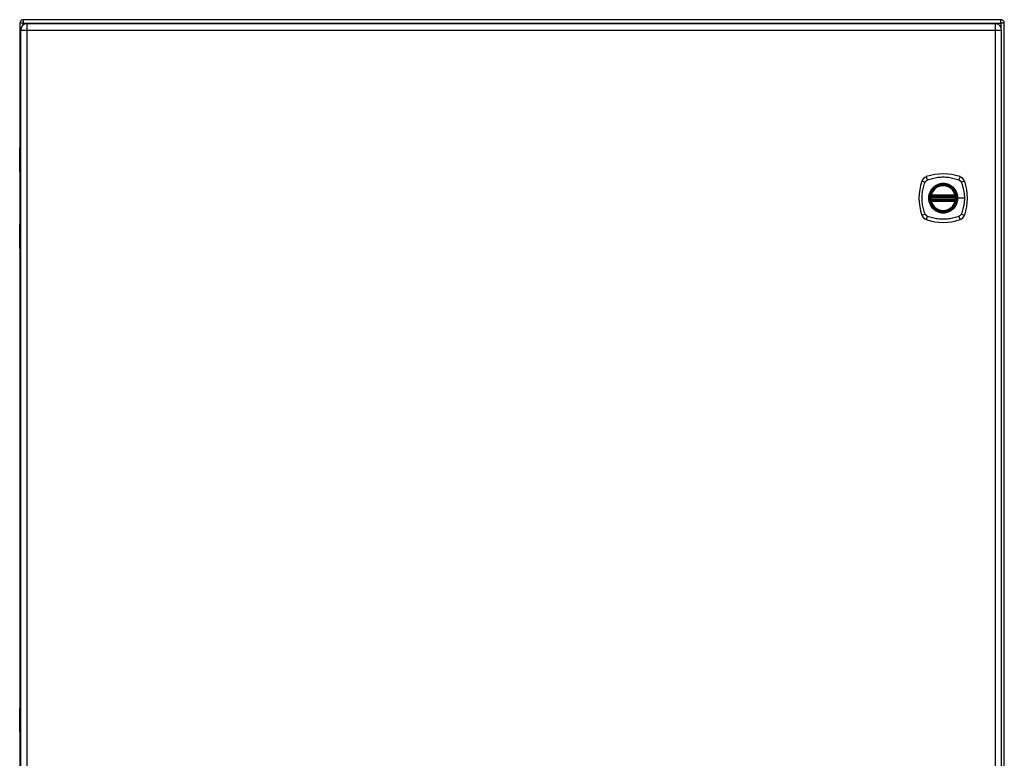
# Model space of a CAD drawing. Header units: inches. Extents: x 22 to 181, y 13 to 126.
# Tile 7 of 9: x 93 to 117, y 70 to 88. Entities that reach past the tile are written whole.
import ezdxf

# ---------------------------------------------------------------- set-up
doc = ezdxf.new("R2010")
doc.units = ezdxf.units.IN
doc.header["$MEASUREMENT"] = 0
doc.layers.add('Visible Edges(ANSI)', color=7, linetype='Continuous', lineweight=25)
doc.layers.add('Visible Tangent Edges(ANSI)', color=7, linetype='Continuous', lineweight=25)

msp = doc.modelspace()

# ---------------------------------------------------------------- linework, layer by layer
at = {"layer": 'Visible Edges(ANSI)'}
for p, q in [((93.432, 87.925), (93.432, 84.901)), ((117.348, 88.009), (93.516, 88.009)), ((117.206, 87.911), (93.61, 87.911)), ((117.432, 52.093), (117.432, 87.925)), ((93.449, 87.75), (93.449, 52.269)), ((117.367, 52.269), (117.367, 87.75)), ((93.429, 84.306), (93.429, 84.891)), ((93.432, 84.297), (93.432, 83.024)), ((93.449, 84.291), (93.445, 84.291)), ((115.646, 83.7), (116.239, 83.7)), ((116.239, 83.621), (115.646, 83.621)), ((115.65, 83.72), (116.235, 83.72)), ((116.235, 83.601), (115.65, 83.601)), ((93.429, 82.43), (93.429, 83.015)), ((93.445, 83.031), (93.449, 83.031)), ((93.432, 82.42), (93.432, 71.25)), ((93.429, 70.655), (93.429, 71.239)), ((93.432, 70.646), (93.432, 69.373)), ((93.449, 70.639), (93.445, 70.639))]:
    msp.add_line(p, q, dxfattribs=at)
at = {"layer": 'Visible Edges(ANSI)', "flags": 128}
for points in [[(115.634, 83.714), (115.634, 83.714), (115.634, 83.714), (115.634, 83.713), (115.634, 83.713), (115.634, 83.713), (115.634, 83.712), (115.634, 83.711), (115.634, 83.711), (115.634, 83.71), (115.633, 83.709), (115.633, 83.708), (115.633, 83.707), (115.633, 83.705), (115.633, 83.704), (115.633, 83.703), (115.632, 83.702), (115.632, 83.7), (115.632, 83.699), (115.632, 83.697), (115.632, 83.696), (115.631, 83.694), (115.631, 83.692), (115.631, 83.691), (115.631, 83.689)], [(115.631, 83.632), (115.631, 83.63), (115.631, 83.629), (115.631, 83.627), (115.632, 83.626), (115.632, 83.624), (115.632, 83.623), (115.632, 83.621), (115.632, 83.62), (115.633, 83.618), (115.633, 83.617), (115.633, 83.616), (115.633, 83.615), (115.633, 83.614), (115.633, 83.613), (115.634, 83.612), (115.634, 83.611), (115.634, 83.61), (115.634, 83.609), (115.634, 83.609), (115.634, 83.608), (115.634, 83.608), (115.634, 83.608), (115.634, 83.608), (115.634, 83.607)], [(116.254, 83.689), (116.254, 83.691), (116.254, 83.692), (116.254, 83.694), (116.254, 83.696), (116.253, 83.697), (116.253, 83.699), (116.253, 83.7), (116.253, 83.702), (116.253, 83.703), (116.253, 83.704), (116.252, 83.705), (116.252, 83.707), (116.252, 83.708), (116.252, 83.709), (116.252, 83.71), (116.252, 83.711), (116.252, 83.711), (116.251, 83.712), (116.251, 83.713), (116.251, 83.713), (116.251, 83.713), (116.251, 83.714), (116.251, 83.714), (116.251, 83.714)], [(116.251, 83.607), (116.251, 83.608), (116.251, 83.608), (116.251, 83.608), (116.251, 83.608), (116.251, 83.609), (116.251, 83.609), (116.252, 83.61), (116.252, 83.611), (116.252, 83.612), (116.252, 83.613), (116.252, 83.614), (116.252, 83.615), (116.252, 83.616), (116.253, 83.617), (116.253, 83.618), (116.253, 83.62), (116.253, 83.621), (116.253, 83.623), (116.253, 83.624), (116.254, 83.626), (116.254, 83.627), (116.254, 83.629), (116.254, 83.63), (116.254, 83.632)]]:
    msp.add_lwpolyline(points, dxfattribs=at)
at = {"layer": 'Visible Edges(ANSI)'}
for radius in [0.32, 0.315]:
    msp.add_circle((115.943, 83.661), radius, dxfattribs=at)
for centre, radius, start, end in [((93.516, 87.925), 0.084, 90, 180), ((93.61, 87.75), 0.161, 90, 180), ((117.206, 87.75), 0.161, 0, 90), ((117.348, 87.925), 0.084, 0, 90), ((93.449, 84.891), 0.0197, 90.5386, 180), ((93.445, 84.306), 0.0157, 180, 270), ((115.943, 82.972), 1.28, 71.2278, 108.7722), ((116.632, 83.661), 1.28, 161.2278, 198.7722), ((115.588, 84.015), 0.177, 108.7722, 161.2278), ((116.297, 84.015), 0.177, 18.7722, 71.2278), ((115.254, 83.661), 1.28, 341.2278, 18.7722), ((115.943, 83.661), 0.313, 13.6344, 166.3656), ((115.943, 83.661), 0.313, 174.7499, 185.2501), ((115.943, 83.661), 0.313, 166.3656, 170.216), ((115.646, 83.712), 0.0118, 170.216, 270), ((115.646, 83.609), 0.0118, 90, 189.784), ((115.943, 83.661), 0.313, 189.784, 193.6344), ((115.65, 83.732), 0.0118, 166.3656, 270), ((115.65, 83.59), 0.0118, 90, 193.6344), ((115.943, 83.661), 0.313, 193.6344, 346.3656), ((116.235, 83.732), 0.0118, 270, 13.6344), ((116.235, 83.59), 0.0118, 346.3656, 90), ((116.239, 83.712), 0.0118, 270, 9.784), ((116.239, 83.609), 0.0118, 350.216, 90), ((115.943, 83.661), 0.313, 9.784, 13.6344), ((115.943, 83.661), 0.313, 346.3656, 350.216), ((115.943, 83.661), 0.313, 354.7499, 5.2501), ((115.588, 83.306), 0.177, 198.7722, 251.2278), ((115.943, 84.35), 1.28, 251.2278, 288.7722), ((116.297, 83.306), 0.177, 288.7722, 341.2278), ((93.445, 83.015), 0.0157, 90, 180), ((93.449, 82.43), 0.0197, 180, 269.4614), ((93.449, 71.239), 0.0197, 90.5386, 180), ((93.445, 70.655), 0.0157, 180, 270)]:
    msp.add_arc(centre, radius, start, end, dxfattribs=at)
at = {"layer": 'Visible Tangent Edges(ANSI)'}
for p, q in [((93.516, 87.925), (93.432, 87.925)), ((93.516, 88.009), (93.516, 87.925)), ((93.516, 87.925), (117.348, 87.925)), ((93.516, 87.881), (93.516, 87.925)), ((93.61, 87.75), (93.61, 87.911)), ((117.206, 87.911), (117.206, 87.75)), ((117.348, 87.925), (117.348, 88.009)), ((117.348, 87.925), (117.348, 87.825)), ((117.432, 87.925), (117.348, 87.925)), ((93.449, 87.75), (93.61, 87.75)), ((93.61, 87.75), (117.206, 87.75)), ((93.61, 52.269), (93.61, 87.75)), ((117.206, 87.75), (117.367, 87.75)), ((117.206, 87.75), (117.206, 52.269)), ((93.449, 84.891), (93.429, 84.891)), ((93.429, 84.306), (93.449, 84.306)), ((115.631, 83.689), (115.643, 83.688)), ((115.631, 83.632), (115.643, 83.633)), ((115.64, 83.713), (115.634, 83.714)), ((115.634, 83.607), (115.64, 83.608)), ((115.638, 83.734), (115.65, 83.732)), ((115.65, 83.59), (115.638, 83.587)), ((115.643, 83.688), (116.243, 83.688)), ((116.243, 83.633), (115.643, 83.633)), ((115.646, 83.7), (115.646, 83.71)), ((115.646, 83.611), (115.646, 83.621)), ((115.65, 83.72), (115.65, 83.732)), ((116.235, 83.732), (115.65, 83.732)), ((115.65, 83.71), (115.65, 83.72)), ((115.65, 83.71), (116.235, 83.71)), ((115.65, 83.601), (115.65, 83.611)), ((116.235, 83.611), (115.65, 83.611)), ((115.65, 83.59), (115.65, 83.601)), ((115.65, 83.59), (116.235, 83.59)), ((116.235, 83.732), (116.247, 83.734)), ((116.235, 83.732), (116.235, 83.72)), ((116.235, 83.72), (116.235, 83.71)), ((116.235, 83.611), (116.235, 83.601)), ((116.235, 83.601), (116.235, 83.59)), ((116.247, 83.587), (116.235, 83.59)), ((116.239, 83.71), (116.239, 83.7)), ((116.239, 83.621), (116.239, 83.611)), ((116.243, 83.688), (116.254, 83.689)), ((116.243, 83.633), (116.254, 83.632)), ((116.251, 83.714), (116.245, 83.713)), ((116.245, 83.608), (116.251, 83.607)), ((116.295, 83.661), (116.3, 83.661)), ((116.459, 83.661), (116.3, 83.661)), ((93.449, 83.015), (93.429, 83.015)), ((93.429, 82.43), (93.449, 82.43)), ((93.449, 71.239), (93.429, 71.239)), ((93.429, 70.655), (93.449, 70.655))]:
    msp.add_line(p, q, dxfattribs=at)
at = {"layer": 'Visible Tangent Edges(ANSI)', "flags": 128}
for points in [[(93.449, 84.676), (93.447, 84.675), (93.445, 84.674), (93.444, 84.672), (93.443, 84.67), (93.441, 84.668), (93.44, 84.665), (93.44, 84.663), (93.439, 84.659), (93.438, 84.656), (93.438, 84.652), (93.438, 84.649), (93.438, 84.645), (93.438, 84.641), (93.438, 84.637), (93.438, 84.634), (93.439, 84.63), (93.44, 84.627), (93.44, 84.624), (93.441, 84.622), (93.443, 84.619), (93.444, 84.618), (93.445, 84.616), (93.447, 84.615), (93.449, 84.614)], [(93.449, 84.634), (93.448, 84.634), (93.448, 84.635), (93.448, 84.636), (93.448, 84.637), (93.448, 84.638), (93.447, 84.639), (93.447, 84.64), (93.447, 84.641), (93.447, 84.642), (93.447, 84.643), (93.447, 84.644), (93.447, 84.645), (93.447, 84.646), (93.447, 84.647), (93.447, 84.648), (93.447, 84.649), (93.447, 84.65), (93.447, 84.651), (93.448, 84.652), (93.448, 84.653), (93.448, 84.654), (93.448, 84.654), (93.448, 84.655), (93.449, 84.656)], [(115.503, 83.272), (115.489, 83.306), (115.478, 83.337), (115.469, 83.368), (115.46, 83.4), (115.452, 83.432), (115.445, 83.464), (115.44, 83.496), (115.435, 83.529), (115.431, 83.562), (115.428, 83.594), (115.427, 83.627), (115.426, 83.66), (115.427, 83.693), (115.428, 83.726), (115.431, 83.759), (115.435, 83.792), (115.44, 83.825), (115.445, 83.857), (115.452, 83.889), (115.46, 83.921), (115.469, 83.953), (115.478, 83.985), (115.489, 84.016), (115.503, 84.049)], [(115.503, 84.049), (115.504, 84.052), (115.506, 84.055), (115.507, 84.057), (115.509, 84.06), (115.51, 84.063), (115.512, 84.065), (115.514, 84.068), (115.516, 84.07), (115.518, 84.073), (115.52, 84.075), (115.522, 84.077), (115.524, 84.079), (115.526, 84.082), (115.528, 84.084), (115.531, 84.086), (115.533, 84.088), (115.536, 84.089), (115.538, 84.091), (115.541, 84.093), (115.543, 84.095), (115.546, 84.096), (115.549, 84.098), (115.551, 84.099), (115.554, 84.101)], [(115.554, 84.101), (115.588, 84.114), (115.619, 84.125), (115.65, 84.135), (115.682, 84.143), (115.714, 84.151), (115.746, 84.158), (115.778, 84.164), (115.811, 84.169), (115.844, 84.172), (115.876, 84.175), (115.909, 84.177), (115.942, 84.177), (115.975, 84.177), (116.008, 84.175), (116.041, 84.172), (116.074, 84.169), (116.107, 84.164), (116.139, 84.158), (116.171, 84.151), (116.203, 84.143), (116.235, 84.135), (116.267, 84.125), (116.298, 84.114), (116.331, 84.101)], [(116.295, 83.661), (116.283, 83.569), (116.248, 83.484), (116.192, 83.411), (116.119, 83.356), (116.034, 83.32), (115.942, 83.309), (115.851, 83.321), (115.766, 83.356), (115.693, 83.412), (115.638, 83.484), (115.602, 83.57), (115.59, 83.661), (115.603, 83.752), (115.638, 83.837), (115.694, 83.91), (115.766, 83.966), (115.851, 84.001), (115.943, 84.013), (116.034, 84.001), (116.119, 83.965), (116.192, 83.91), (116.248, 83.837), (116.283, 83.752), (116.295, 83.661)], [(116.17, 83.935), (116.154, 83.948), (116.137, 83.96), (116.12, 83.97), (116.101, 83.98), (116.083, 83.989), (116.064, 83.996), (116.044, 84.003), (116.024, 84.008), (116.004, 84.012), (115.984, 84.015), (115.963, 84.017), (115.943, 84.018), (115.922, 84.017), (115.901, 84.015), (115.881, 84.012), (115.861, 84.008), (115.841, 84.003), (115.821, 83.996), (115.802, 83.989), (115.784, 83.98), (115.765, 83.97), (115.748, 83.96), (115.731, 83.948), (115.715, 83.935)], [(116.331, 84.101), (116.333, 84.1), (116.334, 84.099), (116.335, 84.099), (116.337, 84.098), (116.338, 84.097), (116.339, 84.096), (116.341, 84.096), (116.342, 84.095), (116.343, 84.094), (116.345, 84.093), (116.346, 84.092), (116.347, 84.091), (116.348, 84.09), (116.35, 84.089), (116.351, 84.089), (116.352, 84.088), (116.353, 84.087), (116.355, 84.086), (116.356, 84.085), (116.357, 84.084), (116.358, 84.083), (116.359, 84.082), (116.36, 84.08), (116.361, 84.079)], [(116.361, 84.079), (116.362, 84.078), (116.364, 84.077), (116.365, 84.076), (116.366, 84.075), (116.367, 84.074), (116.368, 84.073), (116.369, 84.071), (116.37, 84.07), (116.371, 84.069), (116.371, 84.068), (116.372, 84.067), (116.373, 84.065), (116.374, 84.064), (116.375, 84.063), (116.376, 84.061), (116.377, 84.06), (116.377, 84.059), (116.378, 84.057), (116.379, 84.056), (116.38, 84.055), (116.38, 84.053), (116.381, 84.052), (116.382, 84.051), (116.383, 84.049)], [(116.383, 84.049), (116.391, 84.031), (116.396, 84.016), (116.402, 84), (116.407, 83.985), (116.412, 83.969), (116.416, 83.953), (116.421, 83.937), (116.425, 83.922), (116.429, 83.906), (116.433, 83.89), (116.437, 83.873), (116.44, 83.857), (116.443, 83.841), (116.446, 83.825), (116.448, 83.809), (116.451, 83.792), (116.453, 83.776), (116.454, 83.76), (116.456, 83.743), (116.457, 83.727), (116.458, 83.71), (116.459, 83.694), (116.459, 83.677), (116.459, 83.661)], [(115.668, 83.888), (115.655, 83.872), (115.644, 83.855), (115.633, 83.838), (115.623, 83.819), (115.615, 83.801), (115.607, 83.782), (115.601, 83.762), (115.595, 83.742), (115.591, 83.722), (115.588, 83.702), (115.586, 83.681), (115.586, 83.661), (115.586, 83.64), (115.588, 83.619), (115.591, 83.599), (115.595, 83.579), (115.601, 83.559), (115.607, 83.539), (115.615, 83.52), (115.623, 83.502), (115.633, 83.483), (115.644, 83.466), (115.655, 83.449), (115.668, 83.433)], [(115.715, 83.935), (115.713, 83.933), (115.711, 83.932), (115.709, 83.93), (115.707, 83.928), (115.705, 83.926), (115.703, 83.924), (115.7, 83.922), (115.698, 83.921), (115.696, 83.919), (115.694, 83.917), (115.692, 83.915), (115.69, 83.913), (115.689, 83.911), (115.687, 83.909), (115.685, 83.907), (115.683, 83.905), (115.681, 83.903), (115.679, 83.901), (115.677, 83.899), (115.675, 83.897), (115.673, 83.895), (115.672, 83.892), (115.67, 83.89), (115.668, 83.888)], [(116.217, 83.888), (116.215, 83.89), (116.214, 83.892), (116.212, 83.895), (116.21, 83.897), (116.208, 83.899), (116.206, 83.901), (116.204, 83.903), (116.203, 83.905), (116.201, 83.907), (116.199, 83.909), (116.197, 83.911), (116.195, 83.913), (116.193, 83.915), (116.191, 83.917), (116.189, 83.919), (116.187, 83.921), (116.185, 83.922), (116.183, 83.924), (116.181, 83.926), (116.179, 83.928), (116.177, 83.93), (116.174, 83.932), (116.172, 83.933), (116.17, 83.935)], [(116.3, 83.661), (116.299, 83.671), (116.299, 83.681), (116.298, 83.691), (116.297, 83.702), (116.296, 83.712), (116.294, 83.722), (116.292, 83.732), (116.29, 83.742), (116.287, 83.752), (116.285, 83.762), (116.282, 83.772), (116.278, 83.782), (116.275, 83.791), (116.271, 83.801), (116.267, 83.81), (116.262, 83.819), (116.257, 83.829), (116.252, 83.838), (116.247, 83.846), (116.242, 83.855), (116.236, 83.864), (116.23, 83.872), (116.224, 83.88), (116.217, 83.888)], [(115.638, 83.734), (115.638, 83.733), (115.638, 83.733), (115.638, 83.732), (115.638, 83.731), (115.638, 83.73), (115.638, 83.729), (115.637, 83.728), (115.637, 83.727), (115.637, 83.726), (115.637, 83.725), (115.637, 83.724), (115.637, 83.723), (115.637, 83.722), (115.638, 83.721), (115.638, 83.72), (115.638, 83.719), (115.638, 83.719), (115.638, 83.718), (115.638, 83.717), (115.639, 83.716), (115.639, 83.715), (115.639, 83.714), (115.64, 83.714), (115.64, 83.713)], [(115.64, 83.608), (115.64, 83.608), (115.639, 83.607), (115.639, 83.606), (115.639, 83.605), (115.638, 83.605), (115.638, 83.604), (115.638, 83.603), (115.638, 83.602), (115.638, 83.601), (115.638, 83.6), (115.637, 83.599), (115.637, 83.598), (115.637, 83.597), (115.637, 83.596), (115.637, 83.595), (115.637, 83.594), (115.637, 83.593), (115.638, 83.593), (115.638, 83.592), (115.638, 83.591), (115.638, 83.59), (115.638, 83.589), (115.638, 83.588), (115.638, 83.587)], [(115.64, 83.713), (115.64, 83.713), (115.641, 83.712), (115.641, 83.712), (115.641, 83.712), (115.641, 83.712), (115.641, 83.712), (115.642, 83.712), (115.642, 83.712), (115.642, 83.711), (115.642, 83.711), (115.643, 83.711), (115.643, 83.711), (115.643, 83.711), (115.643, 83.711), (115.643, 83.711), (115.644, 83.711), (115.644, 83.711), (115.644, 83.711), (115.645, 83.71), (115.645, 83.71), (115.645, 83.71), (115.645, 83.71), (115.646, 83.71), (115.646, 83.71)], [(115.646, 83.611), (115.646, 83.611), (115.645, 83.611), (115.645, 83.611), (115.645, 83.611), (115.645, 83.611), (115.644, 83.611), (115.644, 83.611), (115.644, 83.611), (115.643, 83.611), (115.643, 83.61), (115.643, 83.61), (115.643, 83.61), (115.643, 83.61), (115.642, 83.61), (115.642, 83.61), (115.642, 83.61), (115.642, 83.61), (115.641, 83.609), (115.641, 83.609), (115.641, 83.609), (115.641, 83.609), (115.641, 83.609), (115.64, 83.609), (115.64, 83.608)], [(115.643, 83.688), (115.643, 83.689), (115.643, 83.69), (115.643, 83.691), (115.643, 83.691), (115.644, 83.692), (115.644, 83.693), (115.644, 83.693), (115.644, 83.694), (115.644, 83.695), (115.644, 83.695), (115.645, 83.696), (115.645, 83.697), (115.645, 83.697), (115.645, 83.698), (115.645, 83.698), (115.645, 83.698), (115.645, 83.699), (115.646, 83.699), (115.646, 83.699), (115.646, 83.7), (115.646, 83.7), (115.646, 83.7), (115.646, 83.7), (115.646, 83.7)], [(115.646, 83.621), (115.646, 83.621), (115.646, 83.621), (115.646, 83.622), (115.646, 83.622), (115.646, 83.622), (115.646, 83.622), (115.645, 83.623), (115.645, 83.623), (115.645, 83.623), (115.645, 83.624), (115.645, 83.624), (115.645, 83.625), (115.645, 83.625), (115.644, 83.626), (115.644, 83.627), (115.644, 83.627), (115.644, 83.628), (115.644, 83.629), (115.644, 83.629), (115.643, 83.63), (115.643, 83.631), (115.643, 83.632), (115.643, 83.632), (115.643, 83.633)], [(115.646, 83.71), (115.646, 83.71), (115.646, 83.71), (115.646, 83.71), (115.647, 83.71), (115.647, 83.71), (115.647, 83.71), (115.647, 83.71), (115.647, 83.71), (115.647, 83.71), (115.648, 83.71), (115.648, 83.71), (115.648, 83.71), (115.648, 83.71), (115.648, 83.71), (115.648, 83.71), (115.649, 83.71), (115.649, 83.71), (115.649, 83.71), (115.649, 83.71), (115.649, 83.71), (115.649, 83.71), (115.65, 83.71), (115.65, 83.71), (115.65, 83.71)], [(115.65, 83.611), (115.65, 83.611), (115.65, 83.611), (115.649, 83.611), (115.649, 83.611), (115.649, 83.611), (115.649, 83.611), (115.649, 83.611), (115.649, 83.611), (115.648, 83.611), (115.648, 83.611), (115.648, 83.611), (115.648, 83.611), (115.648, 83.611), (115.648, 83.611), (115.647, 83.611), (115.647, 83.611), (115.647, 83.611), (115.647, 83.611), (115.647, 83.611), (115.647, 83.611), (115.646, 83.611), (115.646, 83.611), (115.646, 83.611), (115.646, 83.611)], [(116.217, 83.433), (116.224, 83.441), (116.23, 83.449), (116.236, 83.458), (116.242, 83.466), (116.247, 83.475), (116.252, 83.484), (116.257, 83.493), (116.262, 83.502), (116.267, 83.511), (116.271, 83.521), (116.275, 83.53), (116.278, 83.54), (116.282, 83.549), (116.285, 83.559), (116.288, 83.569), (116.29, 83.579), (116.292, 83.589), (116.294, 83.599), (116.296, 83.609), (116.297, 83.62), (116.298, 83.63), (116.299, 83.64), (116.299, 83.65), (116.3, 83.661)], [(116.235, 83.71), (116.236, 83.71), (116.236, 83.71), (116.236, 83.71), (116.236, 83.71), (116.236, 83.71), (116.236, 83.71), (116.237, 83.71), (116.237, 83.71), (116.237, 83.71), (116.237, 83.71), (116.237, 83.71), (116.237, 83.71), (116.238, 83.71), (116.238, 83.71), (116.238, 83.71), (116.238, 83.71), (116.238, 83.71), (116.238, 83.71), (116.239, 83.71), (116.239, 83.71), (116.239, 83.71), (116.239, 83.71), (116.239, 83.71), (116.239, 83.71)], [(116.239, 83.611), (116.239, 83.611), (116.239, 83.611), (116.239, 83.611), (116.239, 83.611), (116.239, 83.611), (116.238, 83.611), (116.238, 83.611), (116.238, 83.611), (116.238, 83.611), (116.238, 83.611), (116.238, 83.611), (116.237, 83.611), (116.237, 83.611), (116.237, 83.611), (116.237, 83.611), (116.237, 83.611), (116.237, 83.611), (116.236, 83.611), (116.236, 83.611), (116.236, 83.611), (116.236, 83.611), (116.236, 83.611), (116.236, 83.611), (116.235, 83.611)], [(116.239, 83.71), (116.24, 83.71), (116.24, 83.71), (116.24, 83.71), (116.241, 83.71), (116.241, 83.71), (116.241, 83.711), (116.241, 83.711), (116.242, 83.711), (116.242, 83.711), (116.242, 83.711), (116.242, 83.711), (116.243, 83.711), (116.243, 83.711), (116.243, 83.711), (116.243, 83.711), (116.243, 83.712), (116.244, 83.712), (116.244, 83.712), (116.244, 83.712), (116.244, 83.712), (116.245, 83.712), (116.245, 83.712), (116.245, 83.713), (116.245, 83.713)], [(116.239, 83.7), (116.239, 83.7), (116.239, 83.7), (116.24, 83.7), (116.24, 83.7), (116.24, 83.699), (116.24, 83.699), (116.24, 83.699), (116.24, 83.698), (116.24, 83.698), (116.24, 83.698), (116.24, 83.697), (116.241, 83.697), (116.241, 83.696), (116.241, 83.695), (116.241, 83.695), (116.241, 83.694), (116.241, 83.693), (116.242, 83.693), (116.242, 83.692), (116.242, 83.691), (116.242, 83.691), (116.242, 83.69), (116.242, 83.689), (116.243, 83.688)], [(116.243, 83.633), (116.242, 83.632), (116.242, 83.632), (116.242, 83.631), (116.242, 83.63), (116.242, 83.629), (116.242, 83.629), (116.241, 83.628), (116.241, 83.627), (116.241, 83.627), (116.241, 83.626), (116.241, 83.625), (116.241, 83.625), (116.24, 83.624), (116.24, 83.624), (116.24, 83.623), (116.24, 83.623), (116.24, 83.623), (116.24, 83.622), (116.24, 83.622), (116.24, 83.622), (116.24, 83.622), (116.239, 83.621), (116.239, 83.621), (116.239, 83.621)], [(116.245, 83.608), (116.245, 83.609), (116.245, 83.609), (116.245, 83.609), (116.244, 83.609), (116.244, 83.609), (116.244, 83.609), (116.244, 83.61), (116.243, 83.61), (116.243, 83.61), (116.243, 83.61), (116.243, 83.61), (116.243, 83.61), (116.242, 83.61), (116.242, 83.61), (116.242, 83.611), (116.242, 83.611), (116.241, 83.611), (116.241, 83.611), (116.241, 83.611), (116.241, 83.611), (116.24, 83.611), (116.24, 83.611), (116.24, 83.611), (116.239, 83.611)], [(116.245, 83.713), (116.246, 83.714), (116.246, 83.714), (116.246, 83.715), (116.247, 83.716), (116.247, 83.717), (116.247, 83.718), (116.247, 83.719), (116.247, 83.719), (116.248, 83.72), (116.248, 83.721), (116.248, 83.722), (116.248, 83.723), (116.248, 83.724), (116.248, 83.725), (116.248, 83.726), (116.248, 83.727), (116.248, 83.728), (116.248, 83.729), (116.248, 83.73), (116.248, 83.731), (116.247, 83.732), (116.247, 83.733), (116.247, 83.733), (116.247, 83.734)], [(116.247, 83.587), (116.247, 83.588), (116.247, 83.589), (116.247, 83.59), (116.248, 83.591), (116.248, 83.592), (116.248, 83.593), (116.248, 83.593), (116.248, 83.594), (116.248, 83.595), (116.248, 83.596), (116.248, 83.597), (116.248, 83.598), (116.248, 83.599), (116.248, 83.6), (116.248, 83.601), (116.247, 83.602), (116.247, 83.603), (116.247, 83.604), (116.247, 83.605), (116.247, 83.605), (116.246, 83.606), (116.246, 83.607), (116.246, 83.608), (116.245, 83.608)], [(116.459, 83.661), (116.459, 83.644), (116.459, 83.628), (116.458, 83.611), (116.457, 83.595), (116.456, 83.578), (116.454, 83.562), (116.453, 83.545), (116.451, 83.529), (116.448, 83.513), (116.446, 83.496), (116.443, 83.48), (116.44, 83.464), (116.437, 83.448), (116.433, 83.432), (116.429, 83.416), (116.425, 83.4), (116.421, 83.384), (116.416, 83.368), (116.412, 83.352), (116.407, 83.337), (116.402, 83.321), (116.396, 83.306), (116.391, 83.29), (116.383, 83.272)], [(115.668, 83.433), (115.67, 83.431), (115.672, 83.429), (115.673, 83.427), (115.675, 83.425), (115.677, 83.423), (115.679, 83.421), (115.681, 83.418), (115.683, 83.416), (115.685, 83.414), (115.687, 83.412), (115.689, 83.41), (115.69, 83.408), (115.692, 83.407), (115.694, 83.405), (115.696, 83.403), (115.698, 83.401), (115.7, 83.399), (115.703, 83.397), (115.705, 83.395), (115.707, 83.393), (115.709, 83.391), (115.711, 83.39), (115.713, 83.388), (115.715, 83.386)], [(115.715, 83.386), (115.731, 83.373), (115.748, 83.362), (115.766, 83.351), (115.784, 83.341), (115.803, 83.333), (115.822, 83.325), (115.841, 83.319), (115.861, 83.313), (115.881, 83.309), (115.901, 83.306), (115.922, 83.304), (115.943, 83.304), (115.963, 83.304), (115.984, 83.306), (116.004, 83.309), (116.024, 83.313), (116.044, 83.319), (116.064, 83.325), (116.083, 83.333), (116.102, 83.341), (116.12, 83.351), (116.137, 83.362), (116.154, 83.373), (116.17, 83.386)], [(116.17, 83.386), (116.172, 83.388), (116.174, 83.39), (116.177, 83.391), (116.179, 83.393), (116.181, 83.395), (116.183, 83.397), (116.185, 83.399), (116.187, 83.401), (116.189, 83.403), (116.191, 83.405), (116.193, 83.406), (116.195, 83.408), (116.197, 83.41), (116.199, 83.412), (116.201, 83.414), (116.203, 83.416), (116.204, 83.418), (116.206, 83.42), (116.208, 83.423), (116.21, 83.425), (116.212, 83.427), (116.214, 83.429), (116.215, 83.431), (116.217, 83.433)], [(115.554, 83.221), (115.551, 83.222), (115.549, 83.224), (115.546, 83.225), (115.543, 83.227), (115.541, 83.228), (115.538, 83.23), (115.536, 83.232), (115.533, 83.234), (115.531, 83.236), (115.528, 83.238), (115.526, 83.24), (115.524, 83.242), (115.522, 83.244), (115.52, 83.246), (115.518, 83.249), (115.516, 83.251), (115.514, 83.254), (115.512, 83.256), (115.51, 83.259), (115.509, 83.261), (115.507, 83.264), (115.506, 83.267), (115.504, 83.269), (115.503, 83.272)], [(116.331, 83.221), (116.298, 83.207), (116.267, 83.196), (116.235, 83.187), (116.203, 83.178), (116.171, 83.17), (116.139, 83.163), (116.107, 83.158), (116.074, 83.153), (116.041, 83.149), (116.008, 83.146), (115.975, 83.145), (115.942, 83.144), (115.909, 83.145), (115.876, 83.146), (115.844, 83.149), (115.811, 83.153), (115.778, 83.158), (115.746, 83.163), (115.714, 83.17), (115.682, 83.178), (115.65, 83.187), (115.619, 83.196), (115.588, 83.207), (115.554, 83.221)], [(116.383, 83.272), (116.381, 83.269), (116.38, 83.267), (116.378, 83.264), (116.377, 83.261), (116.375, 83.259), (116.373, 83.256), (116.371, 83.254), (116.37, 83.251), (116.368, 83.249), (116.366, 83.246), (116.364, 83.244), (116.361, 83.242), (116.359, 83.24), (116.357, 83.238), (116.355, 83.236), (116.352, 83.234), (116.35, 83.232), (116.347, 83.23), (116.345, 83.228), (116.342, 83.227), (116.339, 83.225), (116.337, 83.224), (116.334, 83.222), (116.331, 83.221)], [(93.449, 82.707), (93.447, 82.707), (93.445, 82.705), (93.444, 82.704), (93.443, 82.702), (93.441, 82.7), (93.44, 82.697), (93.44, 82.694), (93.439, 82.691), (93.438, 82.687), (93.438, 82.684), (93.438, 82.68), (93.438, 82.676), (93.438, 82.673), (93.438, 82.669), (93.438, 82.665), (93.439, 82.662), (93.44, 82.659), (93.44, 82.656), (93.441, 82.653), (93.443, 82.651), (93.444, 82.649), (93.445, 82.647), (93.447, 82.646), (93.449, 82.645)], [(93.449, 82.665), (93.448, 82.666), (93.448, 82.667), (93.448, 82.668), (93.448, 82.669), (93.448, 82.67), (93.447, 82.671), (93.447, 82.671), (93.447, 82.672), (93.447, 82.673), (93.447, 82.674), (93.447, 82.675), (93.447, 82.676), (93.447, 82.677), (93.447, 82.678), (93.447, 82.679), (93.447, 82.68), (93.447, 82.681), (93.447, 82.682), (93.448, 82.683), (93.448, 82.684), (93.448, 82.685), (93.448, 82.686), (93.448, 82.687), (93.449, 82.688)], [(93.449, 71.024), (93.447, 71.024), (93.445, 71.022), (93.444, 71.021), (93.443, 71.019), (93.441, 71.017), (93.44, 71.014), (93.44, 71.011), (93.439, 71.008), (93.438, 71.004), (93.438, 71.001), (93.438, 70.997), (93.438, 70.993), (93.438, 70.99), (93.438, 70.986), (93.438, 70.982), (93.439, 70.979), (93.44, 70.976), (93.44, 70.973), (93.441, 70.97), (93.443, 70.968), (93.444, 70.966), (93.445, 70.964), (93.447, 70.963), (93.449, 70.962)], [(93.449, 70.982), (93.448, 70.983), (93.448, 70.984), (93.448, 70.985), (93.448, 70.986), (93.448, 70.987), (93.447, 70.988), (93.447, 70.988), (93.447, 70.989), (93.447, 70.99), (93.447, 70.991), (93.447, 70.992), (93.447, 70.993), (93.447, 70.994), (93.447, 70.995), (93.447, 70.996), (93.447, 70.997), (93.447, 70.998), (93.447, 70.999), (93.448, 71), (93.448, 71.001), (93.448, 71.002), (93.448, 71.003), (93.448, 71.004), (93.449, 71.005)]]:
    msp.add_lwpolyline(points, dxfattribs=at)
at = {"layer": 'Visible Tangent Edges(ANSI)'}
for radius in [0.346, 0.342, 0.325, 0.324]:
    msp.add_circle((115.943, 83.661), radius, dxfattribs=at)
for start, end in [(13.6344, 166.3656), (174.7499, 185.2501), (193.6344, 346.3656), (354.7499, 5.2501)]:
    msp.add_arc((115.943, 83.661), 0.301, start, end, dxfattribs=at)
for centre, major_axis, ratio, start_param, end_param in [((115.53, 84.035), (-0.112, 0.037), 0.042597, 4.975842, 6.113112), ((115.568, 84.073), (-0.037, 0.112), 0.042597, 0.170073, 1.307344), ((116.317, 84.073), (0.037, 0.112), 0.042597, 4.975842, 6.113112), ((116.355, 84.035), (0.112, 0.037), 0.042597, 0.170073, 1.307344), ((115.634, 83.714), (0.00773, 0.00893), 0.431674, 4.96723, 6.283185), ((115.634, 83.608), (0.00773, -0.00893), 0.431674, 0, 1.315955), ((115.646, 83.708), (0.0021, 0.0116), 0.025638, 0, 1.426581), ((115.646, 83.613), (0.0021, -0.0116), 0.025638, 4.856604, 6.283185), ((116.239, 83.708), (-0.0021, 0.0116), 0.025638, 4.856604, 6.283185), ((116.239, 83.613), (-0.0021, -0.0116), 0.025638, 0, 1.426581), ((116.251, 83.714), (-0.00773, 0.00893), 0.431674, 0, 1.315955), ((116.251, 83.608), (-0.00773, -0.00893), 0.431674, 4.96723, 6.283185), ((115.53, 83.286), (-0.112, -0.037), 0.042597, 0.170073, 1.307344), ((115.568, 83.248), (-0.037, -0.112), 0.042597, 4.975842, 6.113112), ((116.317, 83.248), (0.037, -0.112), 0.042597, 0.170073, 1.307344), ((116.355, 83.286), (0.112, -0.037), 0.042597, 4.975842, 6.113112)]:
    msp.add_ellipse(centre, major_axis=major_axis, ratio=ratio, start_param=start_param, end_param=end_param, dxfattribs=at)

doc.saveas('drawing.dxf')
